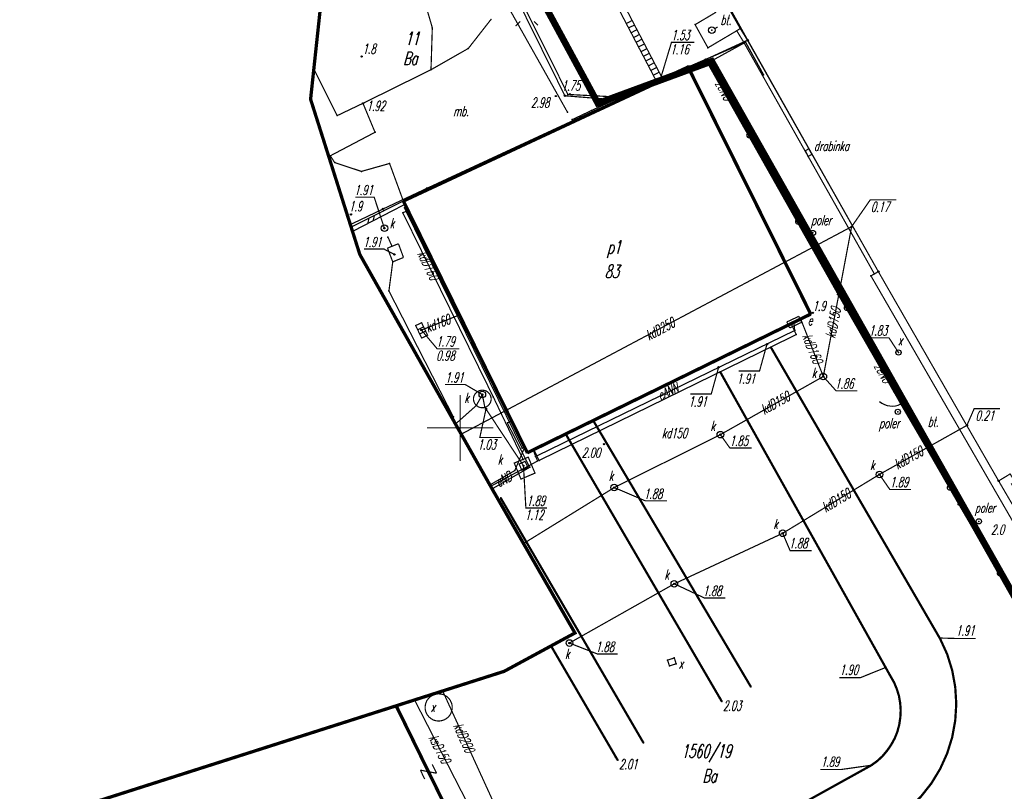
# Model space of a CAD drawing. Extents: x 6425777 to 6426103, y 6050596 to 6051176.
# Tile 69 of 72: x 6425817 to 6425891, y 6051073 to 6051131. Entities that reach past the tile are written whole.
import ezdxf

# ---------------------------------------------------------------- set-up
doc = ezdxf.new("R2010")
doc.units = 0
doc.header["$MEASUREMENT"] = 0
for name, pattern in [('BUR', [3, 2, -1]), ('GAP', [3, 2, -0.5, 0, -0.5]), ('GUZ', [1.5, 1, -0.5]), ('KOR', [4, 3, -1])]:
    doc.linetypes.add(name, pattern=pattern)
doc.layers.get('0').update_dxf_attribs({"linetype": 'CONTINUOUS'})
for name, color, linetype in [('203_punkt_graniczny', 7, 'CONTINUOUS'), ('210_oznaczenie_konturu_uzytku_gruntowego', 96, 'CONTINUOUS'), ('211_numer_dzialki_ewidencyjnej', 7, 'CONTINUOUS'), ('218_kontur_uzytku_gruntowego', 96, 'GUZ'), ('219_dzialka_ewidencyjna', 7, 'CONTINUOUS'), ('312_budynek_ewidencyjny', 7, 'CONTINUOUS'), ('312_oznaczenie_budynku_ewidencyjnego', 7, 'CONTINUOUS'), ('312_oznaczenie_budynku_ewidencyjnego_Atr124', 7, 'CONTINUOUS'), ('352_schody', 7, 'CONTINUOUS'), ('449_Sciana_oporowa_rysunek', 7, 'CONTINUOUS'), ('582_Atrybuty_opisowe_SKPOD', 36, 'CONTINUOUS'), ('585_Atrybuty_opisowe_SEPOD', 1, 'CONTINUOUS'), ('622_Punkt_rzednej_przewodu_SKPOD', 36, 'CONTINUOUS'), ('622_Punkt_rzednej_przewodu_SKPOD_Atr2', 36, 'CONTINUOUS'), ('622_Punkt_rzednej_przewodu_SKPOD_Atr3', 36, 'CONTINUOUS'), ('624_Punkt_rzednej_przewodu_SCPOD', 212, 'CONTINUOUS'), ('624_Punkt_rzednej_przewodu_SCPOD_Atr2', 212, 'CONTINUOUS'), ('625_Punkt_rzednej_przewodu_SEPOD', 1, 'CONTINUOUS'), ('625_Punkt_rzednej_przewodu_SEPOD_Atr2', 1, 'CONTINUOUS'), ('625_Punkt_rzednej_przewodu_SEPOD_Atr3', 1, 'CONTINUOUS'), ('991_Przehaczenie', 7, 'CONTINUOUS'), ('GEO_KOM_furtka', 7, 'CONTINUOUS'), ('GEO_KOM_inny_obiekt_zwiazany_z_woda', 7, 'CONTINUOUS'), ('GEO_KOM_obszar_utwardzony', 7, 'KOR'), ('GEO_KOM_ogrodzenie', 7, 'CONTINUOUS'), ('GEO_KOM_poler', 7, 'CONTINUOUS'), ('GEO_KOM_siec_e', 1, 'CONTINUOUS'), ('GEO_KOM_siec_k', 36, 'CONTINUOUS'), ('GEO_KOM_szafa_elektroenergetyczna', 1, 'CONTINUOUS'), ('GEO_KOM_urz_tech_sieci_niezidentyfikowanej', 7, 'CONTINUOUS'), ('Granica_Natura_2000', 70, 'BUR'), ('jezdnia__powierzchnia_', 7, 'KOR'), ('komora_podziemna___przewod_cieplowniczy__powierzchnia_', 212, 'CONTINUOUS'), ('komora_podziemna___przewod_kanalizacyjny__powierzchnia_', 36, 'CONTINUOUS'), ('kratka_sciekowa__punkt_', 36, 'CONTINUOUS'), ('latarnia__punkt_', 7, 'CONTINUOUS'), ('murek_oporowy__powierzchnia_', 7, 'CONTINUOUS'), ('odwodnienie_liniowe__linia_', 36, 'CONTINUOUS'), ('plac__powierzchnia_', 7, 'KOR'), ('plac__powierzchnia__Atr17', 7, 'CONTINUOUS'), ('poler__punkt_', 7, 'CONTINUOUS'), ('przewod_cieplowniczy__linia_', 212, 'CONTINUOUS'), ('przewod_elektroenergetyczny__linia_', 1, 'CONTINUOUS'), ('przewod_elektroenergetyczny__linia__Atr1', 1, 'CONTINUOUS'), ('przewod_gazowy__linia_', 52, 'CONTINUOUS'), ('przewod_kanalizacyjny__linia_', 36, 'CONTINUOUS'), ('przewod_kanalizacyjny__linia__Atr1', 36, 'CONTINUOUS'), ('przewod_wodociagowy__linia_', 5, 'CONTINUOUS'), ('punkt_o_okreslonej_wysokosci__siec_kanalizacyjna_', 36, 'CONTINUOUS'), ('punkt_o_okreslonej_wysokosci__siec_kanalizacyjna__Atr2', 36, 'CONTINUOUS'), ('punkt_o_okreslonej_wysokosci__siec_kanalizacyjna__Atr3', 36, 'CONTINUOUS'), ('punkt_wysokosciowy_naturalny', 7, 'CONTINUOUS'), ('punkt_wysokosciowy_naturalny_Atr2', 7, 'CONTINUOUS'), ('punkt_wysokosciowy_sztuczny', 7, 'CONTINUOUS'), ('punkt_wysokosciowy_sztuczny_Atr2', 7, 'CONTINUOUS'), ('siatka', 1, 'CONTINUOUS'), ('szafa_elektroenergetyczna__punkt_', 1, 'CONTINUOUS'), ('tor_kolejowy__linia_', 7, 'CONTINUOUS'), ('wlaz___siec_niezidentyfikowana__powierzchnia_', 7, 'CONTINUOUS'), ('wlaz___siec_niezidentyfikowana__powierzchnia__Atr17', 7, 'CONTINUOUS'), ('wlaz_kwadratowy___siec_kanalizacyjna__punkt_', 7, 'CONTINUOUS'), ('wlaz_kwadratowy___siec_kanalizacyjna__punkt__Atr17', 7, 'CONTINUOUS'), ('wlaz_okragly___siec_kanalizacyjna__punkt_', 7, 'CONTINUOUS'), ('wlaz_okragly___siec_kanalizacyjna__punkt__Atr17', 7, 'CONTINUOUS'), ('Zakres', 7, 'GAP')]:
    doc.layers.add(name, color=color, linetype=linetype)
doc.styles.get("Standard").update_dxf_attribs({"font": 'simplex.shx', "width": 0.85})

# ---------------------------------------------------------------- blocks, each defined once
blk = doc.blocks.new('203')
at = {"color": 0, "linetype": 'Continuous'}
blk.add_circle((0, 0), 0.1, dxfattribs=at)
blk = doc.blocks.new('801')
at = {"color": 0, "linetype": 'Continuous'}
blk.add_circle((0, 0), 0.1, dxfattribs=at)

msp = doc.modelspace()

# ---------------------------------------------------------------- linework, layer by layer
for p in [(6425847.89, 6051130.27), (6425867.75, 6051130.5), (6425871.16, 6051130.21), (6425869.02, 6051130.08), (6425870.9, 6051130.04), (6425868.72, 6051128.75), (6425871.564, 6051129.176), (6425871.72, 6051129.3), (6425871.73, 6051129.33), (6425842.55, 6051128.09), (6425850.61, 6051128.7), (6425867.179, 6051127.363), (6425867.26, 6051127.22), (6425868.54, 6051127.86), (6425868.61, 6051127.89), (6425868.757, 6051127.628), (6425868.813, 6051127.467), (6425868.84, 6051127.48), (6425869.011, 6051127.727), (6425838.935, 6051127.145), (6425847.79, 6051127.09), (6425865.4, 6051126.51), (6425872.913, 6051126.712), (6425864.8, 6051126.22), (6425865.09, 6051126.26), (6425857.23, 6051125.1), (6425857.91, 6051125.12), (6425858.14, 6051125.22), (6425858.28, 6051125.24), (6425862.04, 6051125.02), (6425838.69, 6051124.86), (6425842.65, 6051124.55), (6425860.401, 6051124.552), (6425861.88, 6051124.8), (6425840.7, 6051123.62), (6425858.11, 6051123.87), (6425859.923, 6051124.008), (6425858.47, 6051123.32), (6425843.56, 6051122.36), (6425840.06, 6051120.537), (6425840.18, 6051120.58), (6425876.089, 6051120.968), (6425876.301, 6051120.537), (6425876.339, 6051121.109), (6425876.575, 6051120.692), (6425840.51, 6051120.07), (6425844.66, 6051120), (6425842.53, 6051119.4), (6425847.5, 6051118.13), (6425845.7, 6051117.16), (6425845.82, 6051116.91), (6425841.74, 6051116.15), (6425844.17, 6051116.56), (6425844.19, 6051116.41), (6425845.66, 6051116.27), (6425845.78, 6051116.64), (6425845.93, 6051116.71), (6425846.05, 6051116.45), (6425841.695, 6051115.377), (6425841.756, 6051115.185), (6425841.858, 6051114.861), (6425844.27, 6051115.1), (6425876.658, 6051114.743), (6425879.58, 6051115.22), (6425844.54, 6051114.43), (6425842.41, 6051113.12), (6425844.84, 6051113.74), (6425845.02, 6051113.12), (6425881.6, 6051111.82), (6425844.61, 6051110.36), (6425878.56, 6051110.09), (6425876.49, 6051108.61), (6425876.65, 6051108.7), (6425849.78, 6051108.48), (6425875, 6051107.88), (6425875.22, 6051107.99), (6425875.24, 6051108), (6425875.73, 6051108.24), (6425847.07, 6051107.4), (6425875.28, 6051107.37), (6425875.4, 6051107.06), (6425873.18, 6051106.33), (6425873.47, 6051106.11), (6425883.123, 6051105.704), (6425869.53, 6051104.59), (6425869.64, 6051104.25), (6425877.44, 6051103.89), (6425882.793, 6051102.698), (6425882.821, 6051102.713), (6425851.67, 6051102.52), (6425852.49, 6051102.36), (6425851.22, 6051101.7), (6425851.86, 6051101.56), (6425851.95, 6051101.44), (6425883.068, 6051101.217), (6425883.295, 6051101.808), (6425883.325, 6051101.823), (6425849.445, 6051100.644), (6425849.48, 6051100.83), (6425853.91, 6051100.54), (6425860.05, 6051100.56), (6425849.642, 6051100.294), (6425849.808, 6051100), (6425853.56, 6051100.38), (6425888.29, 6051100.19), (6425850, 6051099.659), (6425850.076, 6051099.525), (6425857.97, 6051099.54), (6425869.66, 6051099.49), (6425854.68, 6051098.47), (6425854.87, 6051098.54), (6425855.51, 6051098.34), (6425855.56, 6051098.36), (6425860.86, 6051098.77), (6425854.75, 6051097.62), (6425855.07, 6051098.12), (6425855.7, 6051097.84), (6425855.85, 6051097.5), (6425855.96, 6051097.54), (6425854.12, 6051096.77), (6425854.78, 6051097.14), (6425855.25, 6051097.02), (6425881.68, 6051096.48), (6425890.69, 6051095.99), (6425852.24, 6051095.687), (6425852.299, 6051095.582), (6425852.408, 6051095.389), (6425852.43, 6051095.35), (6425861.64, 6051095.49), (6425852.55, 6051095.14), (6425853.06, 6051094.7), (6425887.68, 6051094.22), (6425889.193, 6051092.934), (6425874.37, 6051092.03), (6425854.783, 6051091.254), (6425866.18, 6051088.21), (6425858.67, 6051084.49), (6425886.24, 6051084.11), (6425856.863, 6051083.511), (6425858.25, 6051083.73), (6425886.27, 6051084.05), (6425866.18, 6051082.6), (6425886.8, 6051082.89), (6425865.67, 6051082.44), (6425865.81, 6051082), (6425866.32, 6051082.16), (6425882.13, 6051081.91), (6425882.15, 6051081.88), (6425853.32, 6051081.59), (6425882.52, 6051081.22), (6425887.18, 6051081.67), (6425871.76, 6051080.76), (6425871.96, 6051080.43), (6425882.79, 6051080.75), (6425887.41, 6051080.41), (6425848.672, 6051080.105), (6425883, 6051080.24), (6425883.16, 6051079.72), (6425845.159, 6051078.982), (6425846.549, 6051079.426), (6425869.61, 6051079.58), (6425869.62, 6051079.57), (6425869.77, 6051079.31), (6425883.25, 6051079.19), (6425887.49, 6051079.13), (6425883.26, 6051078.1), (6425883.29, 6051078.64), (6425883.18, 6051077.56), (6425887.41, 6051077.86), (6425883.04, 6051077.03), (6425863.76, 6051076.33), (6425863.85, 6051076.18), (6425882.58, 6051076.05), (6425882.84, 6051076.53), (6425887.18, 6051076.6), (6425861.73, 6051075.17), (6425881.92, 6051075.18), (6425882.27, 6051075.6), (6425886.8, 6051075.38), (6425861.75, 6051075.12), (6425861.9, 6051074.87), (6425881.08, 6051074.49), (6425881.52, 6051074.81), (6425886.27, 6051074.21), (6425885.61, 6051073.12)]:
    msp.add_point(p)
at = {"color": 7}
for p in [(6425871.45, 6051129.13), (6425881.3, 6051111.65), (6425881.04, 6051111.5)]:
    msp.add_point(p, dxfattribs=at)
at = {"layer": '203_punkt_graniczny', "color": 7}
for p in [(6425871.73, 6051129.33), (6425868.54, 6051127.86), (6425857.91, 6051125.12), (6425861.88, 6051124.8), (6425847.5, 6051118.13), (6425844.17, 6051116.56), (6425881.6, 6051111.82), (6425878.56, 6051110.09), (6425890.69, 6051095.99), (6425887.68, 6051094.22)]:
    msp.add_point(p, dxfattribs=at)
at = {"layer": '218_kontur_uzytku_gruntowego', "linetype": 'GUZ', "const_width": 0.09}
for points in [[(6425871.73, 6051129.33), (6425857.089, 6051155.621)], [(6425857.91, 6051125.12), (6425846.548, 6051148.103)], [(6425871.73, 6051129.33), (6425868.54, 6051127.86)], [(6425881.6, 6051111.82), (6425871.73, 6051129.33)], [(6425868.54, 6051127.86), (6425861.88, 6051124.8)], [(6425878.56, 6051110.09), (6425868.54, 6051127.86)], [(6425861.88, 6051124.8), (6425857.91, 6051125.12)], [(6425847.5, 6051118.13), (6425861.88, 6051124.8)], [(6425844.17, 6051116.56), (6425847.5, 6051118.13)], [(6425841.695, 6051115.377), (6425844.17, 6051116.56)], [(6425890.69, 6051095.99), (6425881.6, 6051111.82)], [(6425887.68, 6051094.22), (6425878.56, 6051110.09)], [(6425901.56, 6051077.38), (6425890.69, 6051095.99)], [(6425900.17, 6051072.83), (6425887.68, 6051094.22)]]:
    msp.add_lwpolyline(points, dxfattribs=at)
at = {"layer": '219_dzialka_ewidencyjna', "linetype": 'Continuous', "const_width": 0.09}
for points in [[(6425871.73, 6051129.33), (6425857.089, 6051155.621)], [(6425857.91, 6051125.12), (6425846.548, 6051148.103)], [(6425871.73, 6051129.33), (6425868.54, 6051127.86)], [(6425881.6, 6051111.82), (6425871.73, 6051129.33)], [(6425868.54, 6051127.86), (6425861.88, 6051124.8)], [(6425878.56, 6051110.09), (6425868.54, 6051127.86)], [(6425861.88, 6051124.8), (6425857.91, 6051125.12)], [(6425861.88, 6051124.8), (6425847.5, 6051118.13)], [(6425847.5, 6051118.13), (6425844.17, 6051116.56)], [(6425844.17, 6051116.56), (6425841.695, 6051115.377)], [(6425890.69, 6051095.99), (6425881.6, 6051111.82)], [(6425887.68, 6051094.22), (6425878.56, 6051110.09)], [(6425901.56, 6051077.38), (6425890.69, 6051095.99)], [(6425900.17, 6051072.83), (6425887.68, 6051094.22)]]:
    msp.add_lwpolyline(points, dxfattribs=at)
at = {"layer": '312_budynek_ewidencyjny', "linetype": 'Continuous', "const_width": 0.25}
for points in [[(6425845.7, 6051117.16), (6425867.26, 6051127.22)], [(6425867.26, 6051127.22), (6425876.49, 6051108.61)], [(6425855.07, 6051098.12), (6425845.7, 6051117.16)], [(6425876.49, 6051108.61), (6425855.07, 6051098.12)], [(6425845.159, 6051078.982), (6425851.84, 6051065.33)]]:
    msp.add_lwpolyline(points, dxfattribs=at)
at = {"layer": '352_schody', "linetype": 'Continuous', "const_width": 0.09}
for points in [[(6425855.56, 6051098.36), (6425875, 6051107.88)], [(6425875, 6051107.88), (6425875.4, 6051107.06)], [(6425875.4, 6051107.06), (6425855.96, 6051097.54)], [(6425855.96, 6051097.54), (6425855.56, 6051098.36)]]:
    msp.add_lwpolyline(points, dxfattribs=at)
at = {"layer": '449_Sciana_oporowa_rysunek', "linetype": 'Continuous', "const_width": 0.09}
for points in [[(6425845.7, 6051117.16), (6425844.19, 6051116.41), (6425841.756, 6051115.185)], [(6425841.858, 6051114.861), (6425845.82, 6051116.91)], [(6425845.7, 6051117.16), (6425845.82, 6051116.91)], [(6425843.513, 6051116.069), (6425843.415, 6051115.666)], [(6425843.105, 6051115.864), (6425843.01, 6051115.456)]]:
    msp.add_lwpolyline(points, dxfattribs=at)
msp.add_lwpolyline([(6425892.75, 6051092.75), (6425892.23, 6051093.6), (6425893, 6051094.04), (6425892.67, 6051094.68), (6425892.41, 6051094.56), (6425892.24, 6051094.92), (6425892.53, 6051095.05), (6425892.18, 6051095.61), (6425891.88, 6051095.42), (6425891.67, 6051095.76), (6425891.93, 6051095.92), (6425891.56, 6051096.52), (6425890.69, 6051095.99), (6425881.6, 6051111.82), (6425881.3, 6051111.65), (6425881.04, 6051111.5), (6425892.28, 6051092.03), (6425893.84, 6051092.82), (6425893.6, 6051093.24)], close=True, dxfattribs=at)
at = {"layer": '622_Punkt_rzednej_przewodu_SKPOD', "linetype": 'Continuous'}
for centre in [(6425879.58, 6051115.22), (6425851.95, 6051101.44), (6425888.29, 6051100.19)]:
    msp.add_circle(centre, 0.05, dxfattribs=at)
at = {"layer": '622_Punkt_rzednej_przewodu_SKPOD_Atr2', "linetype": 'Continuous', "const_width": 0.09}
for points in [[(6425879.58, 6051115.22), (6425880.99, 6051117.25), (6425882.959, 6051117.25)], [(6425851.95, 6051101.44), (6425851.481, 6051099.275), (6425853.119, 6051099.275)], [(6425888.29, 6051100.19), (6425888.84, 6051101.45), (6425890.803, 6051101.45)]]:
    msp.add_lwpolyline(points, dxfattribs=at)
at = {"layer": '624_Punkt_rzednej_przewodu_SCPOD', "linetype": 'Continuous'}
msp.add_circle((6425845.02, 6051113.12), 0.05, dxfattribs=at)
at = {"layer": '624_Punkt_rzednej_przewodu_SCPOD_Atr2', "linetype": 'Continuous', "const_width": 0.09}
msp.add_lwpolyline([(6425845.02, 6051113.12), (6425844.224, 6051113.534), (6425842.727, 6051113.534)], dxfattribs=at)
at = {"layer": '625_Punkt_rzednej_przewodu_SEPOD', "linetype": 'Continuous'}
for centre in [(6425873.18, 6051106.33), (6425869.53, 6051104.59)]:
    msp.add_circle(centre, 0.05, dxfattribs=at)
at = {"layer": '625_Punkt_rzednej_przewodu_SEPOD_Atr2', "linetype": 'Continuous', "const_width": 0.09}
for points in [[(6425873.18, 6051106.33), (6425872.62, 6051104.3), (6425871.046, 6051104.3)], [(6425869.53, 6051104.59), (6425868.97, 6051102.56), (6425867.396, 6051102.56)]]:
    msp.add_lwpolyline(points, dxfattribs=at)
at = {"layer": '991_Przehaczenie', "linetype": 'Continuous', "const_width": 0.09}
for points in [[(6425847.884, 6051074.557), (6425848.214, 6051073.883)], [(6425846.986, 6051074.117), (6425847.316, 6051073.443)], [(6425846.986, 6051074.117), (6425848.214, 6051073.883)]]:
    msp.add_lwpolyline(points, dxfattribs=at)
at = {"layer": 'GEO_KOM_furtka', "linetype": 'Continuous', "const_width": 0.09}
msp.add_lwpolyline([(6425882.793, 6051102.698), (6425883.295, 6051101.808)], dxfattribs=at)
at = {"layer": 'GEO_KOM_furtka', "linetype": 'Continuous'}
msp.add_arc((6425882.644, 6051103.113), 1.457, 229.4826, 296.51972, dxfattribs=at)
at = {"layer": 'GEO_KOM_inny_obiekt_zwiazany_z_woda', "linetype": 'Continuous', "const_width": 0.09}
msp.add_lwpolyline([(6425876.339, 6051121.109), (6425876.575, 6051120.692), (6425876.301, 6051120.537), (6425876.089, 6051120.968)], close=True, dxfattribs=at)
at = {"layer": 'GEO_KOM_obszar_utwardzony', "linetype": 'KOR', "const_width": 0.09}
msp.add_lwpolyline([(6425900.142, 6051072.877), (6425883.295, 6051101.808), (6425882.793, 6051102.698), (6425868.813, 6051127.467), (6425868.61, 6051127.89), (6425871.45, 6051129.13), (6425881.3, 6051111.65), (6425881.04, 6051111.5), (6425892.28, 6051092.03)], dxfattribs=at)
at = {"layer": 'GEO_KOM_ogrodzenie', "linetype": 'Continuous'}
msp.add_lwpolyline([(6425868.757, 6051127.628), (6425871.564, 6051129.176), (6425871.564, 6051129.176), (6425872.913, 6051126.712)], dxfattribs=at)
for points in [[(6425882.793, 6051102.698), (6425879.278, 6051108.925), (6425879.278, 6051108.925, 1), (6425879.106, 6051109.23, 1), (6425879.278, 6051108.925), (6425879.106, 6051109.23), (6425875.592, 6051115.456), (6425875.592, 6051115.456, 1), (6425875.42, 6051115.761, 1), (6425875.592, 6051115.456), (6425875.42, 6051115.761), (6425871.905, 6051121.988), (6425871.905, 6051121.988, 1), (6425871.733, 6051122.293, 1), (6425871.905, 6051121.988), (6425871.733, 6051122.293), (6425868.813, 6051127.467)], [(6425883.295, 6051101.808), (6425886.893, 6051095.629), (6425886.893, 6051095.629, 1), (6425887.069, 6051095.327, 1), (6425886.893, 6051095.629), (6425887.069, 6051095.327), (6425890.667, 6051089.148), (6425890.667, 6051089.148, 1), (6425890.843, 6051088.846, 1), (6425890.667, 6051089.148), (6425890.843, 6051088.846), (6425894.441, 6051082.667), (6425894.441, 6051082.667, 1), (6425894.617, 6051082.364, 1), (6425894.441, 6051082.667), (6425894.617, 6051082.364), (6425898.215, 6051076.186), (6425898.215, 6051076.186, 1), (6425898.391, 6051075.883, 1), (6425898.215, 6051076.186), (6425898.391, 6051075.883), (6425900.142, 6051072.877), (6425900.142, 6051072.877), (6425896.909, 6051071.137)]]:
    msp.add_lwpolyline(points, format="xyb", dxfattribs=at)
at = {"layer": 'GEO_KOM_poler', "linetype": 'Continuous'}
for centre in [(6425876.658, 6051114.743), (6425883.068, 6051101.217), (6425889.193, 6051092.934)]:
    msp.add_circle(centre, 0.2, dxfattribs=at)
at = {"layer": 'GEO_KOM_siec_e', "linetype": 'Continuous', "const_width": 0.09}
msp.add_lwpolyline([(6425905.024, 6051073.682), (6425904.734, 6051073.466), (6425904.458, 6051073.856), (6425904.34, 6051074.54), (6425900.17, 6051072.893), (6425883.325, 6051101.823), (6425882.821, 6051102.713), (6425868.84, 6051127.48), (6425867.179, 6051127.363), (6425859.923, 6051124.008), (6425858.47, 6051123.32)], dxfattribs=at)
at = {"layer": 'GEO_KOM_urz_tech_sieci_niezidentyfikowanej', "linetype": 'Continuous', "const_width": 0.09}
msp.add_lwpolyline([(6425883.123, 6051105.704), (6425882.406, 6051106.809), (6425880.759, 6051106.809)], dxfattribs=at)
at = {"layer": 'GEO_KOM_urz_tech_sieci_niezidentyfikowanej', "linetype": 'Continuous'}
msp.add_circle((6425883.123, 6051105.704), 0.2, dxfattribs=at)
at = {"layer": 'Granica_Natura_2000', "linetype": 'BUR', "const_width": 0.5}
msp.add_lwpolyline([(6425939.527, 6050928.249), (6425947.323, 6050987.893), (6425940.584, 6051032.582), (6425931.387, 6051035.502), (6425915.116, 6051034.25), (6425900.392, 6051032.52), (6425891.739, 6051032.397), (6425888.272, 6051025.724), (6425890.397, 6051019.14), (6425889.502, 6051010.993), (6425870.209, 6051007.657), (6425847.335, 6051006.321), (6425842.754, 6051006.256), (6425828.436, 6051011.135), (6425826.333, 6051016.198), (6425826.297, 6051018.739), (6425822.461, 6051038.025), (6425825.454, 6051042.14), (6425864.969, 6051053.888), (6425899.813, 6051073.214), (6425869.011, 6051127.727), (6425860.401, 6051124.552), (6425847.335, 6051148.688)], dxfattribs=at)
at = {"layer": 'jezdnia__powierzchnia_', "linetype": 'KOR', "const_width": 0.09}
for points in [[(6425846.776, 6051148.272), (6425853.54, 6051134.47), (6425858.14, 6051125.22), (6425862.04, 6051125.02), (6425864.8, 6051126.22), (6425865.4, 6051126.51), (6425871.45, 6051129.13), (6425870.9, 6051130.04)], [(6425847.79, 6051127.09), (6425847.89, 6051130.27), (6425847.53, 6051131.5), (6425845.49, 6051135.62), (6425844, 6051139.35), (6425843.053, 6051142.435)], [(6425842.65, 6051124.55), (6425840.7, 6051123.62), (6425838.935, 6051127.145)], [(6425840.06, 6051120.537), (6425840.18, 6051120.58)]]:
    msp.add_lwpolyline(points, dxfattribs=at)
at = {"layer": 'komora_podziemna___przewod_cieplowniczy__powierzchnia_', "linetype": 'Continuous', "const_width": 0.09}
for points in [[(6425844.5, 6051113.6), (6425845.33, 6051113.93)], [(6425845.33, 6051113.93), (6425845.71, 6051112.89)], [(6425844.9, 6051112.56), (6425844.5, 6051113.6)], [(6425845.71, 6051112.89), (6425844.9, 6051112.56)]]:
    msp.add_lwpolyline(points, dxfattribs=at)
at = {"layer": 'komora_podziemna___przewod_kanalizacyjny__powierzchnia_', "linetype": 'Continuous', "const_width": 0.09}
for points in [[(6425851.76, 6051101.53), (6425851.9, 6051101.56), (6425852.02, 6051101.62), (6425852.13, 6051101.71), (6425852.22, 6051101.82), (6425852.29, 6051101.94), (6425852.33, 6051102.07), (6425852.34, 6051102.21), (6425852.32, 6051102.35), (6425852.27, 6051102.48), (6425852.2, 6051102.6), (6425852.1, 6051102.7), (6425851.99, 6051102.78), (6425851.86, 6051102.83), (6425851.72, 6051102.85), (6425851.58, 6051102.85), (6425851.45, 6051102.82), (6425851.32, 6051102.76), (6425851.21, 6051102.67), (6425851.12, 6051102.57), (6425851.05, 6051102.44), (6425851.01, 6051102.31), (6425851, 6051102.17), (6425851.02, 6051102.03), (6425851.07, 6051101.9), (6425851.14, 6051101.78), (6425851.24, 6051101.68), (6425851.36, 6051101.6), (6425851.48, 6051101.55), (6425851.62, 6051101.53)], [(6425854.08, 6051097.34), (6425854.59, 6051096.13), (6425855.65, 6051096.58), (6425855.14, 6051097.79)]]:
    msp.add_lwpolyline(points, close=True, dxfattribs=at)
at = {"layer": 'kratka_sciekowa__punkt_', "linetype": 'Continuous', "const_width": 0.09}
msp.add_lwpolyline([(6425847.083, 6051107.956), (6425847.534, 6051107.011), (6425847.086, 6051106.795), (6425846.629, 6051107.742)], close=True, dxfattribs=at)
for points in [[(6425847.233, 6051107.642), (6425846.782, 6051107.425)], [(6425847.383, 6051107.328), (6425846.934, 6051107.109)]]:
    msp.add_lwpolyline(points, dxfattribs=at)
at = {"layer": 'kratka_sciekowa__punkt_', "color": 7}
for p in [(6425847.07, 6051107.4), (6425871.76, 6051080.76), (6425869.62, 6051079.57), (6425863.76, 6051076.33), (6425861.73, 6051075.17)]:
    msp.add_point(p, dxfattribs=at)
at = {"layer": 'latarnia__punkt_', "linetype": 'Continuous', "const_width": 0.09}
for points in [[(6425854.529, 6051130.74), (6425854.176, 6051130.387)], [(6425855.574, 6051130.745), (6425855.874, 6051130.446)]]:
    msp.add_lwpolyline(points, dxfattribs=at)
at = {"layer": 'murek_oporowy__powierzchnia_', "linetype": 'Continuous', "const_width": 0.09}
msp.add_lwpolyline([(6425871.16, 6051130.21), (6425870.9, 6051130.04), (6425871.45, 6051129.13), (6425881.3, 6051111.65), (6425881.6, 6051111.82), (6425871.72, 6051129.3)], close=True, dxfattribs=at)
at = {"layer": 'odwodnienie_liniowe__linia_', "linetype": 'Continuous', "const_width": 0.09}
for points in [[(6425857.422, 6051141.486), (6425865.311, 6051126.376)], [(6425856.979, 6051141.254), (6425864.868, 6051126.144)], [(6425862.993, 6051130.815), (6425862.549, 6051130.586)], [(6425863.173, 6051130.472), (6425862.723, 6051130.253)], [(6425863.357, 6051130.119), (6425862.914, 6051129.888)], [(6425863.546, 6051129.758), (6425863.104, 6051129.524)], [(6425863.735, 6051129.396), (6425863.289, 6051129.169)], [(6425863.918, 6051129.044), (6425863.476, 6051128.811)], [(6425864.105, 6051128.686), (6425863.662, 6051128.455)], [(6425864.288, 6051128.336), (6425863.844, 6051128.106)], [(6425864.47, 6051127.987), (6425864.03, 6051127.75)], [(6425864.661, 6051127.622), (6425864.225, 6051127.377)], [(6425864.846, 6051127.268), (6425864.406, 6051127.031)], [(6425865.034, 6051126.908), (6425864.592, 6051126.673)], [(6425865.222, 6051126.547), (6425864.778, 6051126.317)], [(6425865.311, 6051126.376), (6425864.868, 6051126.144)]]:
    msp.add_lwpolyline(points, dxfattribs=at)
at = {"layer": 'plac__powierzchnia_', "linetype": 'KOR', "const_width": 0.09}
msp.add_lwpolyline([(6425871.16, 6051130.21), (6425870.28, 6051131.75), (6425870.09, 6051131.64), (6425869.81, 6051132.17), (6425869.97, 6051132.29), (6425863.48, 6051143.97), (6425857.058, 6051155.607), (6425856.158, 6051155.192), (6425864.53, 6051140.01), (6425862.96, 6051139.16), (6425863.92, 6051137.41), (6425865.52, 6051138.26), (6425869.3, 6051131.42), (6425867.75, 6051130.5), (6425868.72, 6051128.75), (6425870.9, 6051130.04)], close=True, dxfattribs=at)
msp.add_lwpolyline([(6425852.36, 6051130.94), (6425850.61, 6051128.7), (6425847.79, 6051127.09), (6425842.65, 6051124.55), (6425843.56, 6051122.36), (6425840.18, 6051120.58), (6425840.51, 6051120.07), (6425842.53, 6051119.4), (6425844.66, 6051120), (6425845.7, 6051117.16)], dxfattribs=at)
at = {"layer": 'poler__punkt_', "linetype": 'Continuous', "const_width": 0.09}
msp.add_lwpolyline([(6425869.238, 6051130.201), (6425869.457, 6051130.322)], dxfattribs=at)
at = {"layer": 'poler__punkt_', "linetype": 'Continuous'}
msp.add_circle((6425869.02, 6051130.08), 0.25, dxfattribs=at)
at = {"layer": 'poler__punkt_', "color": 7}
msp.add_point((6425869.02, 6051130.08), dxfattribs=at)
at = {"layer": 'przewod_cieplowniczy__linia_', "linetype": 'Continuous', "const_width": 0.09}
for points in [[(6425844.54, 6051114.43), (6425844.84, 6051113.74)], [(6425844.9, 6051112.56), (6425844.61, 6051110.36)], [(6425844.61, 6051110.36), (6425849.48, 6051100.83)], [(6425849.48, 6051100.83), (6425849.445, 6051100.644)]]:
    msp.add_lwpolyline(points, dxfattribs=at)
at = {"layer": 'przewod_elektroenergetyczny__linia_', "linetype": 'Continuous', "const_width": 0.09}
for points in [[(6425858.11, 6051123.87), (6425851.67, 6051135.32), (6425850.62, 6051135.61), (6425845.365, 6051146.484)], [(6425875.22, 6051107.99), (6425875.28, 6051107.37)], [(6425875.28, 6051107.37), (6425855.7, 6051097.84)], [(6425855.7, 6051097.84), (6425855.51, 6051098.34)], [(6425855.7, 6051097.84), (6425855.85, 6051097.5), (6425852.299, 6051095.582)]]:
    msp.add_lwpolyline(points, dxfattribs=at)
at = {"layer": 'przewod_gazowy__linia_', "linetype": 'Continuous', "const_width": 0.09}
for points in [[(6425853.91, 6051100.54), (6425853.56, 6051100.38)], [(6425853.56, 6051100.38), (6425855.25, 6051097.02)], [(6425855.25, 6051097.02), (6425852.408, 6051095.389)]]:
    msp.add_lwpolyline(points, dxfattribs=at)
at = {"layer": 'przewod_kanalizacyjny__linia_', "linetype": 'Continuous', "const_width": 0.09}
for points in [[(6425846.05, 6051116.45), (6425845.66, 6051116.27), (6425852.49, 6051102.36), (6425854.75, 6051097.62)], [(6425845.78, 6051116.64), (6425845.93, 6051116.71)], [(6425849.78, 6051108.48), (6425845.78, 6051116.64)], [(6425879.58, 6051115.22), (6425850.076, 6051099.525)], [(6425877.44, 6051103.89), (6425879.58, 6051115.22)], [(6425849.78, 6051108.48), (6425847.07, 6051107.4)], [(6425854.68, 6051098.47), (6425849.78, 6051108.48)], [(6425875.73, 6051108.24), (6425877.44, 6051103.89)], [(6425877.44, 6051103.89), (6425869.66, 6051099.49)], [(6425854.78, 6051097.14), (6425851.86, 6051101.56), (6425851.67, 6051102.52), (6425851.22, 6051101.7), (6425849.642, 6051100.294)], [(6425881.68, 6051096.48), (6425888.29, 6051100.19)], [(6425869.66, 6051099.49), (6425861.64, 6051095.49)], [(6425854.87, 6051098.54), (6425854.68, 6051098.47)], [(6425874.37, 6051092.03), (6425881.68, 6051096.48)], [(6425861.64, 6051095.49), (6425854.783, 6051091.254)], [(6425866.18, 6051088.21), (6425874.37, 6051092.03)], [(6425858.25, 6051083.73), (6425866.18, 6051088.21)], [(6425851.84, 6051065.33), (6425854.88, 6051066.27), (6425854.79, 6051066.7), (6425848.672, 6051080.105)], [(6425846.549, 6051079.426), (6425853.17, 6051066.5), (6425853.28, 6051066.07), (6425853.14, 6051065.67), (6425843.05, 6051056.47), (6425842.66, 6051056.23), (6425842.31, 6051056.03), (6425830.86, 6051050.72)]]:
    msp.add_lwpolyline(points, dxfattribs=at)
at = {"layer": 'przewod_wodociagowy__linia_', "linetype": 'Continuous', "const_width": 0.09}
for points in [[(6425854.12, 6051096.77), (6425854.87, 6051098.54)], [(6425854.12, 6051096.77), (6425852.24, 6051095.687)]]:
    msp.add_lwpolyline(points, dxfattribs=at)
at = {"layer": 'punkt_o_okreslonej_wysokosci__siec_kanalizacyjna_', "color": 34}
for p in [(6425865.09, 6051126.26), (6425844.27, 6051115.1), (6425847.07, 6051107.4), (6425877.44, 6051103.89), (6425851.67, 6051102.52), (6425869.66, 6051099.49), (6425854.78, 6051097.14), (6425881.68, 6051096.48), (6425861.64, 6051095.49), (6425874.37, 6051092.03), (6425866.18, 6051088.21), (6425858.25, 6051083.73)]:
    msp.add_point(p, dxfattribs=at)
at = {"layer": 'punkt_o_okreslonej_wysokosci__siec_kanalizacyjna__Atr2', "linetype": 'Continuous', "const_width": 0.09}
for points in [[(6425865.09, 6051126.26), (6425865.967, 6051129.166), (6425867.691, 6051129.166)], [(6425844.27, 6051115.1), (6425843.492, 6051117.457), (6425842.062, 6051117.457)], [(6425847.07, 6051107.4), (6425848.255, 6051105.986), (6425849.928, 6051105.986)], [(6425877.44, 6051103.89), (6425878.41, 6051102.8), (6425880.014, 6051102.8)], [(6425851.67, 6051102.52), (6425850.368, 6051103.287), (6425848.852, 6051103.287)], [(6425869.66, 6051099.49), (6425870.38, 6051098.48), (6425872.016, 6051098.48)], [(6425854.78, 6051097.14), (6425854.96, 6051093.95), (6425856.564, 6051093.95)], [(6425881.68, 6051096.48), (6425882.47, 6051095.34), (6425884.074, 6051095.34)], [(6425861.64, 6051095.49), (6425863.995, 6051094.48), (6425865.619, 6051094.48)], [(6425874.37, 6051092.03), (6425874.93, 6051090.72), (6425876.566, 6051090.72)], [(6425866.18, 6051088.21), (6425868.446, 6051087.142), (6425870.04, 6051087.142)], [(6425858.25, 6051083.73), (6425860.359, 6051082.905), (6425861.905, 6051082.905)]]:
    msp.add_lwpolyline(points, dxfattribs=at)
at = {"layer": 'punkt_wysokosciowy_naturalny', "color": 7}
for p in [(6425842.55, 6051128.09), (6425841.74, 6051116.15), (6425876.65, 6051108.7)]:
    msp.add_point(p, dxfattribs=at)
at = {"layer": 'punkt_wysokosciowy_sztuczny', "linetype": 'Continuous'}
for centre in [(6425857.23, 6051125.1), (6425858.28, 6051125.24), (6425842.65, 6051124.55), (6425860.86, 6051098.77), (6425886.27, 6051084.05), (6425882.13, 6051081.91), (6425869.61, 6051079.58), (6425861.75, 6051075.12), (6425881.08, 6051074.49)]:
    msp.add_circle(centre, 0.045, dxfattribs=at)
at = {"layer": 'punkt_wysokosciowy_sztuczny_Atr2', "linetype": 'Continuous', "const_width": 0.09}
for points in [[(6425886.24, 6051084.11), (6425887.65, 6051084.07), (6425888.962, 6051084.07)], [(6425882.15, 6051081.88), (6425880.24, 6051081.11), (6425878.641, 6051081.11)], [(6425881.08, 6051074.49), (6425878.83, 6051074.17), (6425877.226, 6051074.17)]]:
    msp.add_lwpolyline(points, dxfattribs=at)
at = {"layer": 'siatka', "color": 2, "linetype": 'Continuous', "const_width": 0.07}
for points in [[(6425850, 6051097.5), (6425850, 6051102.5)], [(6425847.5, 6051100), (6425852.5, 6051100)]]:
    msp.add_lwpolyline(points, dxfattribs=at)
at = {"layer": 'szafa_elektroenergetyczna__punkt_', "linetype": 'Continuous', "const_width": 0.09}
for points in [[(6425874.681, 6051108.013), (6425875.586, 6051108.439)], [(6425874.894, 6051107.561), (6425874.681, 6051108.013)], [(6425874.894, 6051107.561), (6425875.799, 6051107.987)], [(6425875.799, 6051107.987), (6425875.586, 6051108.439)]]:
    msp.add_lwpolyline(points, dxfattribs=at)
at = {"layer": 'tor_kolejowy__linia_', "linetype": 'Continuous', "const_width": 0.17}
for points in [[(6425873.47, 6051106.11), (6425886.27, 6051084.05), (6425886.8, 6051082.89), (6425887.18, 6051081.67), (6425887.41, 6051080.41), (6425887.49, 6051079.13), (6425887.41, 6051077.86), (6425887.18, 6051076.6), (6425886.8, 6051075.38), (6425886.27, 6051074.21), (6425885.61, 6051073.12), (6425884.82, 6051072.12), (6425883.91, 6051071.21), (6425882.91, 6051070.43), (6425881.81, 6051069.77), (6425866.4, 6051061.21)], [(6425864.12, 6051065.07), (6425881.08, 6051074.49), (6425881.52, 6051074.81), (6425881.92, 6051075.18), (6425882.27, 6051075.6), (6425882.58, 6051076.05), (6425882.84, 6051076.53), (6425883.04, 6051077.03), (6425883.18, 6051077.56), (6425883.26, 6051078.1), (6425883.29, 6051078.64), (6425883.25, 6051079.19), (6425883.16, 6051079.72), (6425883, 6051080.24), (6425882.79, 6051080.75), (6425882.52, 6051081.22), (6425869.64, 6051104.25)], [(6425871.96, 6051080.43), (6425860.05, 6051100.56)], [(6425857.97, 6051099.54), (6425869.77, 6051079.31)], [(6425853.06, 6051094.7), (6425863.85, 6051076.18)], [(6425861.9, 6051074.87), (6425856.863, 6051083.511)]]:
    msp.add_lwpolyline(points, dxfattribs=at)
at = {"layer": 'wlaz___siec_niezidentyfikowana__powierzchnia_', "linetype": 'Continuous', "const_width": 0.09}
for points in [[(6425865.81, 6051082), (6425866.32, 6051082.16), (6425866.18, 6051082.6), (6425865.67, 6051082.44)], [(6425848.6, 6051077.86), (6425848.81, 6051077.93), (6425848.99, 6051078.04), (6425849.15, 6051078.19), (6425849.27, 6051078.36), (6425849.35, 6051078.56), (6425849.39, 6051078.77), (6425849.39, 6051078.99), (6425849.34, 6051079.2), (6425849.25, 6051079.39), (6425849.12, 6051079.56), (6425848.96, 6051079.7), (6425848.77, 6051079.81), (6425848.56, 6051079.87), (6425848.35, 6051079.89), (6425848.14, 6051079.86), (6425847.93, 6051079.79), (6425847.75, 6051079.68), (6425847.59, 6051079.53), (6425847.47, 6051079.36), (6425847.39, 6051079.16), (6425847.35, 6051078.95), (6425847.35, 6051078.73), (6425847.4, 6051078.52), (6425847.49, 6051078.33), (6425847.62, 6051078.16), (6425847.78, 6051078.02), (6425847.97, 6051077.91), (6425848.18, 6051077.85), (6425848.39, 6051077.83)]]:
    msp.add_lwpolyline(points, close=True, dxfattribs=at)
at = {"layer": 'wlaz_kwadratowy___siec_kanalizacyjna__punkt_', "color": 7, "linetype": 'Continuous', "const_width": 0.09}
msp.add_lwpolyline([(6425854.662, 6051096.807), (6425855.113, 6051097.022), (6425854.898, 6051097.473), (6425854.447, 6051097.258)], close=True, dxfattribs=at)
at = {"layer": 'wlaz_okragly___siec_kanalizacyjna__punkt_', "linetype": 'Continuous'}
for centre in [(6425844.27, 6051115.1), (6425877.44, 6051103.89), (6425851.67, 6051102.52), (6425869.66, 6051099.49), (6425881.68, 6051096.48), (6425861.64, 6051095.49), (6425874.37, 6051092.03), (6425866.18, 6051088.21), (6425858.25, 6051083.73)]:
    msp.add_circle(centre, 0.25, dxfattribs=at)
at = {"layer": 'Zakres', "linetype": 'GAP', "const_width": 0.25}
msp.add_lwpolyline([(6425897.86, 6051144.06), (6425890.71, 6051152.56), (6425880.96, 6051157.87), (6425869.95, 6051159.28), (6425859.17, 6051156.58), (6425855.98, 6051155.11), (6425846.1, 6051147.77), (6425840, 6051137.09), (6425838.69, 6051124.86), (6425842.41, 6051113.12), (6425852.43, 6051095.35), (6425852.55, 6051095.14), (6425858.67, 6051084.49), (6425853.32, 6051081.59), (6425816.83, 6051069.93)], dxfattribs=at)

# ---------------------------------------------------------------- block references
at = {"layer": '203_punkt_graniczny', "color": 7, "linetype": 'Continuous', "xscale": 0.5, "yscale": 0.5, "zscale": 0.5}
for p in [(6425871.73, 6051129.33), (6425868.54, 6051127.86), (6425857.91, 6051125.12), (6425861.88, 6051124.8), (6425847.5, 6051118.13), (6425844.17, 6051116.56), (6425881.6, 6051111.82), (6425878.56, 6051110.09), (6425890.69, 6051095.99), (6425887.68, 6051094.22)]:
    msp.add_blockref('203', p, dxfattribs=at)
at = {"layer": 'punkt_o_okreslonej_wysokosci__siec_kanalizacyjna_', "color": 34, "linetype": 'Continuous', "xscale": 0.5, "yscale": 0.5, "zscale": 0.5}
for p in [(6425865.09, 6051126.26), (6425844.27, 6051115.1), (6425877.44, 6051103.89), (6425851.67, 6051102.52), (6425869.66, 6051099.49), (6425881.68, 6051096.48), (6425861.64, 6051095.49), (6425874.37, 6051092.03), (6425866.18, 6051088.21), (6425858.25, 6051083.73)]:
    msp.add_blockref('801', p, dxfattribs=at)
for p, rotation in [((6425847.07, 6051107.4), 295.74), ((6425854.78, 6051097.14), 25.46)]:
    msp.add_blockref('801', p, dxfattribs=dict(at, rotation=rotation))
at = {"layer": 'punkt_wysokosciowy_naturalny', "color": 7, "linetype": 'Continuous', "xscale": 0.5, "yscale": 0.5, "zscale": 0.5}
for p in [(6425842.55, 6051128.09), (6425841.74, 6051116.15), (6425876.65, 6051108.7)]:
    msp.add_blockref('801', p, dxfattribs=at)

# ---------------------------------------------------------------- texts
at = {"layer": '210_oznaczenie_konturu_uzytku_gruntowego', "oblique": 15, "width": 0.62}
for p in [(6425845.69, 6051127.45), (6425868.3, 6051073.18)]:
    msp.add_text('Ba', height=1, dxfattribs=at).set_placement(p)
at = {"layer": '211_numer_dzialki_ewidencyjnej', "oblique": 15, "width": 0.62}
for s, p in [('11', (6425845.82, 6051128.95)), ('1560/19', (6425866.7, 6051075.05))]:
    msp.add_text(s, height=1, dxfattribs=at).set_placement(p)
at = {"layer": '312_oznaczenie_budynku_ewidencyjnego', "oblique": 15, "width": 0.62}
msp.add_text('83', height=1, dxfattribs=at).set_placement((6425860.93, 6051111.34))
at = {"layer": '312_oznaczenie_budynku_ewidencyjnego_Atr124', "oblique": 15, "width": 0.62}
msp.add_text('p1', height=1, dxfattribs=at).set_placement((6425861.1, 6051113.17))
at = {"layer": '582_Atrybuty_opisowe_SKPOD', "oblique": 15, "width": 0.62}
msp.add_text('kd160', height=0.75, rotation=21.6, dxfattribs=at).set_placement((6425847.554, 6051107.201))
msp.add_text('kd150', height=0.75, dxfattribs=at).set_placement((6425865.24, 6051099.23))
at = {"layer": '585_Atrybuty_opisowe_SEPOD', "oblique": 15, "width": 0.62}
msp.add_text('eANN', height=0.75, rotation=24.9, dxfattribs=at).set_placement((6425865.129, 6051102.066))
at = {"layer": '622_Punkt_rzednej_przewodu_SKPOD_Atr3', "oblique": 15, "width": 0.62}
for s, p in [('0.17', (6425881.03, 6051116.34)), ('0.21', (6425888.95, 6051100.55)), ('1.03', (6425851.307, 6051098.365))]:
    msp.add_text(s, height=0.75, dxfattribs=at).set_placement(p)
at = {"layer": '624_Punkt_rzednej_przewodu_SCPOD_Atr2', "oblique": 15, "width": 0.62}
msp.add_text('1.91', height=0.75, dxfattribs=at).set_placement((6425842.667, 6051113.686))
at = {"layer": '625_Punkt_rzednej_przewodu_SEPOD_Atr3', "oblique": 15, "width": 0.62}
for p in [(6425870.9, 6051103.35), (6425867.25, 6051101.62)]:
    msp.add_text('1.91', height=0.75, dxfattribs=at).set_placement(p)
at = {"layer": 'GEO_KOM_inny_obiekt_zwiazany_z_woda', "oblique": 15, "width": 0.62}
msp.add_text('drabinka', height=0.75, dxfattribs=at).set_placement((6425876.733, 6051120.945))
at = {"layer": 'GEO_KOM_obszar_utwardzony', "oblique": 15, "width": 0.62}
msp.add_text('bt.', height=0.75, dxfattribs=at).set_placement((6425885.328, 6051100.085))
at = {"layer": 'GEO_KOM_poler', "oblique": 15, "width": 0.62}
for p in [(6425876.515, 6051115.338), (6425881.661, 6051099.984), (6425888.898, 6051093.592)]:
    msp.add_text('poler', height=0.75, dxfattribs=at).set_placement(p)
at = {"layer": 'GEO_KOM_siec_e', "oblique": 15, "width": 0.62}
for rotation, p in [(298.5, (6425869.244, 6051126.052)), (299.9, (6425881.252, 6051104.661))]:
    msp.add_text('zeNO', height=0.75, rotation=rotation, dxfattribs=at).set_placement(p)
at = {"layer": 'GEO_KOM_siec_k', "oblique": 15, "width": 0.62}
for s, rotation, p in [('kdD150', 79, (6425878.324, 6051106.726)), ('kdD250', 28.3, (6425864.257, 6051106.596)), ('kdD160', 292.1, (6425875.828, 6051106.952)), ('kdD150', 29.2, (6425872.965, 6051100.987)), ('kdD150', 29.2, (6425883.041, 6051096.844)), ('kdD150', 31.2, (6425877.602, 6051093.586))]:
    msp.add_text(s, height=0.75, rotation=rotation, dxfattribs=at).set_placement(p)
at = {"layer": 'GEO_KOM_szafa_elektroenergetyczna', "oblique": 15, "width": 0.62}
msp.add_text('e', height=0.75, dxfattribs=at).set_placement((6425876.263, 6051107.755))
at = {"layer": 'GEO_KOM_urz_tech_sieci_niezidentyfikowanej', "oblique": 15, "width": 0.62}
for s, p in [('1.83', (6425880.881, 6051106.985)), ('x', (6425883.082, 6051106.267))]:
    msp.add_text(s, height=0.75, dxfattribs=at).set_placement(p)
at = {"layer": 'plac__powierzchnia__Atr17', "oblique": 15, "width": 0.62}
for s, p in [('bt.', (6425869.66, 6051130.48)), ('mb.', (6425849.47, 6051123.59))]:
    msp.add_text(s, height=0.75, dxfattribs=at).set_placement(p)
at = {"layer": 'przewod_elektroenergetyczny__linia__Atr1', "oblique": 15, "width": 0.62}
msp.add_text('eND', height=0.75, rotation=28.2, dxfattribs=at).set_placement((6425852.913, 6051095.49))
at = {"layer": 'przewod_kanalizacyjny__linia__Atr1', "oblique": 15, "width": 0.62}
for s, rotation, p in [('kdD160', 296.2, (6425846.737, 6051113.189)), ('kdD200', 294.5, (6425849.459, 6051077.485)), ('ksD150', 297.1, (6425847.586, 6051076.579))]:
    msp.add_text(s, height=0.75, rotation=rotation, dxfattribs=at).set_placement(p)
at = {"layer": 'punkt_o_okreslonej_wysokosci__siec_kanalizacyjna__Atr2', "oblique": 15, "width": 0.62}
for s, p in [('1.53', (6425865.943, 6051129.338)), ('1.91', (6425841.995, 6051117.617)), ('1.79', (6425848.189, 6051106.162)), ('1.91', (6425848.86, 6051103.44)), ('1.86', (6425878.33, 6051102.98)), ('1.85', (6425870.358, 6051098.646)), ('1.89', (6425882.47, 6051095.53)), ('1.88', (6425863.886, 6051094.645)), ('1.89', (6425855.023, 6051094.116)), ('1.88', (6425874.85, 6051090.9)), ('1.88', (6425868.35, 6051087.301)), ('1.88', (6425860.227, 6051083.076))]:
    msp.add_text(s, height=0.75, dxfattribs=at).set_placement(p)
at = {"layer": 'punkt_o_okreslonej_wysokosci__siec_kanalizacyjna__Atr3', "oblique": 15, "width": 0.62}
for s, p in [('1.16', (6425865.879, 6051128.255)), ('0.98', (6425848.183, 6051105.091)), ('1.12', (6425854.897, 6051093.052))]:
    msp.add_text(s, height=0.75, dxfattribs=at).set_placement(p)
at = {"layer": 'punkt_wysokosciowy_naturalny_Atr2', "oblique": 15, "width": 0.62}
for s, p in [('1.8', (6425842.61, 6051128.3)), ('1.9', (6425841.594, 6051116.387)), ('1.9', (6425876.625, 6051108.847)), ('2.0', (6425890.11, 6051091.928))]:
    msp.add_text(s, height=0.75, dxfattribs=at).set_placement(p)
at = {"layer": 'punkt_wysokosciowy_sztuczny_Atr2', "oblique": 15, "width": 0.62}
for s, p in [('1.75', (6425857.673, 6051125.517)), ('2.98', (6425855.34, 6051124.23)), ('1.92', (6425842.92, 6051123.98)), ('2.00', (6425859.19, 6051097.75)), ('1.91', (6425887.47, 6051084.3)), ('1.90', (6425878.68, 6051081.33)), ('2.03', (6425869.85, 6051078.61)), ('1.89', (6425877.25, 6051074.38)), ('2.01', (6425862.003, 6051074.191))]:
    msp.add_text(s, height=0.75, dxfattribs=at).set_placement(p)
at = {"layer": 'wlaz___siec_niezidentyfikowana__powierzchnia__Atr17', "oblique": 15, "width": 0.62}
for p in [(6425866.51, 6051081.81), (6425847.76, 6051078.52)]:
    msp.add_text('x', height=0.75, dxfattribs=at).set_placement(p)
at = {"layer": 'wlaz_kwadratowy___siec_kanalizacyjna__punkt__Atr17', "oblique": 15, "width": 0.62}
msp.add_text('k', height=0.75, dxfattribs=at).set_placement((6425852.84, 6051097.24))
at = {"layer": 'wlaz_okragly___siec_kanalizacyjna__punkt__Atr17', "oblique": 15, "width": 0.62}
for p in [(6425844.668, 6051115.117), (6425876.57, 6051103.79), (6425850.307, 6051101.906), (6425868.92, 6051099.777), (6425880.98, 6051096.82), (6425861.233, 6051096.004), (6425873.66, 6051092.36), (6425865.44, 6051088.54), (6425857.917, 6051082.546)]:
    msp.add_text('k', height=0.75, dxfattribs=at).set_placement(p)

doc.saveas('drawing.dxf')
